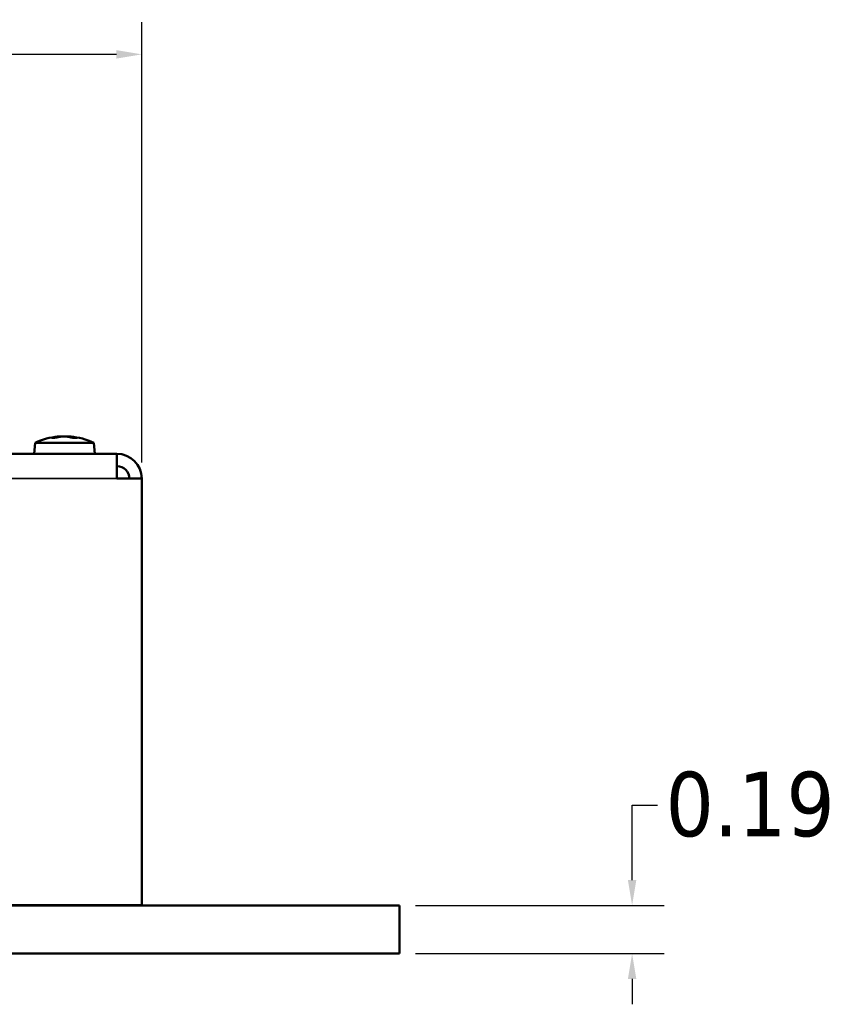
# Model space of a CAD drawing. Header units: inches. Extents: x 3.2 to 29.7, y 5.5 to 19.1.
# Tile 39 of 39: x 26.6 to 29.7, y 15.2 to 19.1. Entities that reach past the tile are written whole.
import ezdxf

# ---------------------------------------------------------------- set-up
doc = ezdxf.new("R2010")
doc.units = ezdxf.units.IN
doc.header["$MEASUREMENT"] = 0
for name, color, linetype, lineweight in [('Dimension (ANSI)', 7, 'Continuous', 25), ('Visible (ANSI)', 7, 'Continuous', 50), ('Visible Narrow (ANSI)', 7, 'Continuous', 35)]:
    doc.layers.add(name, color=color, linetype=linetype, lineweight=lineweight)
doc.styles.add('Note Text (ANSI)', font='tahoma.ttf')
doc.dimstyles.new('Default (ANSI)', dxfattribs={"dimtxt": 0.25, "dimasz": 0.098425, "dimexe": 0.125, "dimexo": 0.0625, "dimgap": 0.031496, "dimtad": 0, "dimtih": 1, "dimtoh": 1, "dimrnd": 1e-08, "dimzin": 0, "dimdsep": 46, "dimtxsty": 'Note Text (ANSI)', "dimcen": 0.09, "dimdle": 0.393701, "dimclrd": 256, "dimclre": 256, "dimclrt": 256, "dimadec": 0, "dimazin": 1, "dimtfac": 1, "dimtofl": 0, "dimtmove": 0, "dimatfit": 3, "dimfxl": 1, "dimtolj": 1, "dimtzin": 4, "dimlwd": -1, "dimlwe": -1, "dimarcsym": 0})

# ---------------------------------------------------------------- blocks, each defined once
blk = doc.blocks.new('*D7')
at = {"layer": 'Defpoints', "color": 0}
for p in [(28.0372, 15.6245), (28.0372, 15.4375), (28.9407, 15.4375)]:
    blk.add_point(p, dxfattribs=at)
at = {"layer": 'Dimension (ANSI)'}
for p, q in [((28.9407, 15.7229), (28.9407, 16.0127)), ((28.9407, 16.0127), (29.0391, 16.0127)), ((28.0997, 15.6245), (29.0657, 15.6245)), ((28.0997, 15.4375), (29.0657, 15.4375)), ((28.9407, 15.3391), (28.9407, 15.2406))]:
    blk.add_line(p, q, dxfattribs=at)
for points in [[(28.9243, 15.7229), (28.9571, 15.7229), (28.9407, 15.6245)], [(28.9243, 15.3391), (28.9571, 15.3391), (28.9407, 15.4375)]]:
    blk.add_solid(points, dxfattribs=at)
at = {"layer": 'Dimension (ANSI)', "insert": (29.0706, 16.1428), "char_height": 0.25, "attachment_point": 1, "style": 'Note Text (ANSI)'}
blk.add_mtext('\\A1;0.19', dxfattribs=at)
blk = doc.blocks.new('*D8')
at = {"layer": 'Defpoints', "color": 0}
for p in [(27.0372, 18.9266), (27.0372, 17.2807), (10.0372, 16.4527)]:
    blk.add_point(p, dxfattribs=at)
at = {"layer": 'Dimension (ANSI)'}
for p, q in [((10.0372, 16.5152), (10.0372, 19.0516)), ((27.0372, 17.3432), (27.0372, 19.0516)), ((10.1356, 18.9266), (18.1042, 18.9266)), ((26.9388, 18.9266), (18.9702, 18.9266))]:
    blk.add_line(p, q, dxfattribs=at)
for points in [[(10.1356, 18.943), (10.1356, 18.9102), (10.0372, 18.9266)], [(26.9388, 18.943), (26.9388, 18.9102), (27.0372, 18.9266)]]:
    blk.add_solid(points, dxfattribs=at)
at = {"layer": 'Dimension (ANSI)', "insert": (18.1357, 19.0567), "char_height": 0.25, "attachment_point": 1, "style": 'Note Text (ANSI)'}
blk.add_mtext('\\A1;17.00', dxfattribs=at)

msp = doc.modelspace()

# ---------------------------------------------------------------- linework, layer by layer
at = {"layer": 'Visible (ANSI)'}
for p, q in [((26.7132, 17.4437), (26.7133, 17.4417)), ((26.7185, 17.4431), (26.7185, 17.4426)), ((26.7613, 17.4437), (26.761, 17.4408)), ((26.6235, 17.4197), (26.6197, 17.3767)), ((26.851, 17.4197), (26.6235, 17.4197)), ((26.851, 17.4197), (26.8547, 17.3767)), ((10.1332, 17.3767), (26.9412, 17.3767)), ((26.9412, 17.3767), (26.9412, 17.2807)), ((26.9412, 17.2807), (27.0372, 17.2807)), ((27.0372, 15.6247), (27.0372, 17.2807)), ((28.0372, 15.6245), (9.0372, 15.6245)), ((10.0372, 15.6247), (27.0372, 15.6247)), ((28.0372, 15.6245), (28.0372, 15.4375)), ((9.0372, 15.4375), (28.0372, 15.4375))]:
    msp.add_line(p, q, dxfattribs=at)
for centre, radius, start, end in [((26.7372, 17.1735), 0.2712, 95.1229, 114.7934), ((26.7372, 17.1735), 0.2712, 65.2066, 84.8771), ((26.9412, 17.2807), 0.096, 0, 90), ((26.9412, 17.2807), 0.048, 0, 90)]:
    msp.add_arc(centre, radius, start, end, dxfattribs=at)
for centre, major_axis, ratio, start_param, end_param in [((26.7316, 17.1735), (0, 0.2711), 0.746643, 0.127678, 0.217875), ((26.8015, 17.2347), (-0.1723, 0.1809), 0.542147, 5.772556, 5.840619), ((26.7429, 17.1735), (0, 0.2711), 0.746643, 0.127678, 0.217875), ((26.7309, 17.1735), (0, 0.2711), 0.665225, 6.06531, 6.155507), ((26.7316, 17.1735), (0, 0.2711), 0.746643, 6.136722, 6.155507), ((26.7436, 17.1735), (0, 0.2711), 0.665225, 6.06531, 6.155507), ((26.68, 17.2347), (-0.1824, -0.1707), 0.608502, 3.684224, 3.752287), ((26.6729, 17.2347), (0.1723, 0.1809), 0.542147, 0.442566, 0.469527)]:
    msp.add_ellipse(centre, major_axis=major_axis, ratio=ratio, start_param=start_param, end_param=end_param, dxfattribs=at)
for points, knots in [([(26.7058, 17.4424), (26.7075, 17.4427), (26.709, 17.443), (26.7119, 17.4435), (26.7129, 17.4437), (26.7131, 17.4437), (26.7132, 17.4437), (26.7132, 17.4437)], [0.00878331, 0.00878331, 0.00878331, 0.00878331, 0.02846157, 0.02846157, 0.05692313, 0.05692313, 0.06121277, 0.06121277, 0.06121277, 0.06121277]), ([(26.7181, 17.4425), (26.7185, 17.4428), (26.7186, 17.443), (26.7182, 17.4435), (26.7171, 17.4437), (26.7148, 17.4437), (26.7141, 17.4436), (26.7132, 17.4436)], [0.01169343, 0.01169343, 0.01169343, 0.01169343, 0.02846157, 0.02846157, 0.05692313, 0.05692313, 0.0683842, 0.0683842, 0.0683842, 0.0683842]), ([(26.7538, 17.4424), (26.7518, 17.4427), (26.7495, 17.443), (26.7435, 17.4435), (26.7396, 17.4437), (26.7321, 17.4437), (26.7281, 17.4435), (26.7217, 17.443), (26.7193, 17.4427), (26.7171, 17.4424)], [0.00878331, 0.00878331, 0.00878331, 0.00878331, 0.02846157, 0.02846157, 0.05692313, 0.05692313, 0.0853847, 0.0853847, 0.10506296, 0.10506296, 0.10506296, 0.10506296]), ([(26.7181, 17.4434), (26.7212, 17.4436), (26.7241, 17.4437), (26.7281, 17.4437), (26.7295, 17.4436), (26.7309, 17.4436)], [0.03492732, 0.03492732, 0.03492732, 0.03492732, 0.05692313, 0.05692313, 0.06912218, 0.06912218, 0.06912218, 0.06912218]), ([(26.7372, 17.4437), (26.7377, 17.4437), (26.7381, 17.4437), (26.7423, 17.4437), (26.7464, 17.4435), (26.7527, 17.443), (26.7551, 17.4427), (26.7573, 17.4424)], [0.0534078, 0.0534078, 0.0534078, 0.0534078, 0.05692313, 0.05692313, 0.0853847, 0.0853847, 0.10506296, 0.10506296, 0.10506296, 0.10506296]), ([(26.7612, 17.443), (26.7605, 17.4431), (26.7597, 17.4432), (26.755, 17.4435), (26.7511, 17.4437), (26.7463, 17.4437), (26.7449, 17.4436), (26.7435, 17.4436)], [0.02304336, 0.02304336, 0.02304336, 0.02304336, 0.02846157, 0.02846157, 0.05692313, 0.05692313, 0.06912219, 0.06912219, 0.06912219, 0.06912219]), ([(26.7563, 17.4434), (26.7568, 17.4436), (26.7577, 17.4437), (26.7596, 17.4437), (26.7604, 17.4436), (26.7613, 17.4436)], [0.03492732, 0.03492732, 0.03492732, 0.03492732, 0.05692313, 0.05692313, 0.06838418, 0.06838418, 0.06838418, 0.06838418]), ([(26.7614, 17.4437), (26.7614, 17.4437), (26.7613, 17.4437), (26.7611, 17.4437), (26.7616, 17.4435), (26.7638, 17.443), (26.765, 17.4427), (26.7665, 17.4424)], [0.0534078, 0.0534078, 0.0534078, 0.0534078, 0.05692313, 0.05692313, 0.0853847, 0.0853847, 0.10506296, 0.10506296, 0.10506296, 0.10506296])]:
    msp.add_open_spline(points, degree=3, knots=knots, dxfattribs=at)
for points, weights in [([(26.7058, 17.4424), (26.7063, 17.4415), (26.7068, 17.4403)], [1.00500189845, 1.00763971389, 1.00977312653]), ([(26.757, 17.4417), (26.7572, 17.4421), (26.7573, 17.4424)], [1.0067447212, 1.00590272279, 1.00500189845]), ([(26.7654, 17.4396), (26.766, 17.4413), (26.7665, 17.4424)], [1.01085955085, 1.00833289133, 1.00500189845])]:
    msp.add_rational_spline(points, weights, degree=2, dxfattribs=at)
at = {"layer": 'Visible Narrow (ANSI)'}
msp.add_line((10.1332, 17.2807), (26.9412, 17.2807), dxfattribs=at)

# ---------------------------------------------------------------- dimensions: what is measured, and where the dimension line sits
at = {"layer": 'Dimension (ANSI)'}
for base, p1, p2, angle, override, picture, middle in [((27.0372, 18.9266), (10.0372, 16.4527), (27.0372, 17.2807), 180, {"dimtih": 0, "dimtoh": 0, "dimdec": 2, "dimlfac": 1, "dimtp": 0, "dimtm": 0, "dimtdec": 2, "dimatfit": 1}, '*D8', (18.5372, 18.9266)), ((28.9407, 15.4375), (28.0372, 15.6245), (28.0372, 15.4375), 90, {"dimdec": 2, "dimlfac": 1, "dimtp": 0, "dimtm": 0, "dimtdec": 2, "dimatfit": 1}, '*D7', (29.3901, 16.0127))]:
    dim = msp.add_linear_dim(base=base, p1=p1, p2=p2, angle=angle, dimstyle='Default (ANSI)', override=override, dxfattribs=at)
    dim.commit()
    dim.dimension.update_dxf_attribs({"geometry": picture, "text_midpoint": middle, "dimtype": 160})

doc.saveas('drawing.dxf')
